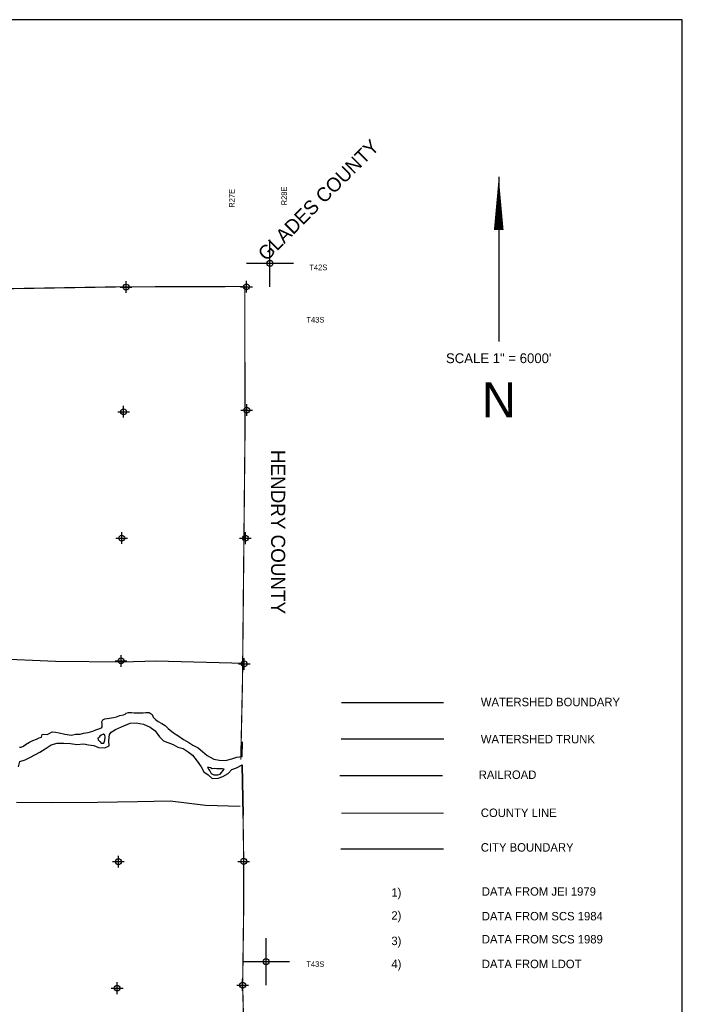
# Model space of a CAD drawing. Extents: x 237558 to 333558, y 833377 to 897207.
# Tile 4 of 4: x 305284 to 333558, y 855215 to 897207. Entities that reach past the tile are written whole.
import ezdxf
from ezdxf.enums import TextEntityAlignment as Align

# ---------------------------------------------------------------- set-up
doc = ezdxf.new("R2010")
doc.units = 0
doc.header["$LTSCALE"] = 800
doc.header["$PDMODE"] = 34
doc.header["$PDSIZE"] = 250
for name, pattern in [('DASHED', [0]), ('PHANTOM', [0]), ('STREAM', [0])]:
    doc.linetypes.add(name, pattern=pattern)
doc.layers.get('0').update_dxf_attribs({"linetype": 'CONTINUOUS'})
for name, color, linetype in [('BORDER', 1, 'CONTINUOUS'), ('CITY', 14, 'DASHED'), ('COUNTY', 15, 'PHANTOM'), ('MAJROADS', 9, 'CONTINUOUS'), ('RR', 13, 'CONTINUOUS'), ('SEC', 2, 'CONTINUOUS'), ('STRUCTTEXT', 7, 'CONTINUOUS'), ('TEXT', 7, 'CONTINUOUS'), ('TRUNKS', 5, 'STREAM'), ('WATER', 4, 'CONTINUOUS'), ('WSHEDS', 3, 'CONTINUOUS')]:
    doc.layers.add(name, color=color, linetype=linetype)

# ---------------------------------------------------------------- blocks, each defined once
blk = doc.blocks.new('TICK')
at = {"color": 0}
for points in [[(500, 0), (500, 1000)], [(0, 500), (1000, 500)]]:
    blk.add_lwpolyline(points, dxfattribs=at)
blk.add_point((500, 500), dxfattribs=at)
blk = doc.blocks.new('LEGEND')
at = {"layer": 'CITY', "color": 0}
blk.add_lwpolyline([(-5369, -6262), (-980, -6262)], dxfattribs=at)
at = {"layer": 'COUNTY', "color": 0, "const_width": 50}
blk.add_lwpolyline([(-980, -4741), (-5350, -4743)], dxfattribs=at)
at = {"layer": 'RR', "color": 0}
blk.add_lwpolyline([(-5408, -3135), (-1028, -3135)], dxfattribs=at)
at = {"layer": 'TRUNKS', "color": 0}
blk.add_lwpolyline([(-5357, -1579), (-968, -1579)], dxfattribs=at)
at = {"layer": 'WSHEDS', "color": 0, "const_width": 60}
blk.add_lwpolyline([(-5350, -34), (-980, -34)], dxfattribs=at)
at = {"layer": 'TEXT', "color": 0}
for s, p in [('WATERSHED BOUNDARY', (607, -181)), ('WATERSHED TRUNK', (607, -1765)), ('RAILROAD', (516, -3283)), ('COUNTY LINE', (606, -4906)), ('CITY BOUNDARY', (606, -6382)), ('1)', (-3211, -8303)), ('DATA FROM JEI 1979', (649, -8262)), ('2)', (-3211, -9286)), ('DATA FROM SCS 1984', (649, -9315)), ('3)', (-3211, -10369)), ('DATA FROM SCS 1989', (649, -10298)), ('4)', (-3211, -11352)), ('DATA FROM LDOT', (649, -11352))]:
    blk.add_text(s, height=360, dxfattribs=at).set_placement(p)

msp = doc.modelspace()

# ---------------------------------------------------------------- linework, layer by layer
at = {"layer": 'BORDER', "color": 0}
msp.add_lwpolyline([(237558, 834207), (333558, 834207), (333558, 897207), (237558, 897207)], close=True, dxfattribs=at)
at = {"layer": 'COUNTY', "color": 0}
msp.add_line((314814, 863285), (314781, 865425), dxfattribs=at)
at = {"layer": 'COUNTY', "color": 0, "const_width": 50}
for points in [[(309574, 885814), (304211, 885726), (298807, 885713), (293461, 885675), (288984, 885630), (288208, 885645), (282929, 885623), (278920, 885606), (277966, 885592), (277594, 885590), (272402, 885786), (266950, 885917), (261647, 885912), (256329, 886000), (251194, 886003), (245934, 886091), (240641, 886112), (240408, 886113)], [(314888, 885827), (309574, 885814)], [(314718, 865650), (314791, 868979), (314845, 874341), (314900, 879803), (314888, 885827)], [(314814, 863285), (314844, 861312), (314838, 859025), (314798, 856034), (314832, 854720), (314858, 853404), (314904, 846162)]]:
    msp.add_lwpolyline(points, dxfattribs=at)
at = {"layer": 'MAJROADS', "color": 0}
for points in [[(314876, 869748), (311098, 869852), (309673, 869804), (306808, 869842), (304161, 869954)], [(305152, 863833), (306703, 863827), (308606, 863835), (310308, 863862), (311700, 863892), (313207, 863702), (314698, 863664)]]:
    msp.add_lwpolyline(points, dxfattribs=at)
at = {"layer": 'SEC', "color": 0}
for p in [(309824, 885804), (314963, 885817), (309719, 880485), (314973, 880557), (309640, 875098), (314918, 875094), (309612, 869861), (314864, 869732), (309498, 861299), (314844, 861312), (314798, 856034), (309444, 855904)]:
    msp.add_point(p, dxfattribs=at)
at = {"layer": 'TEXT', "color": 0}
msp.add_line((325725, 890506), (325725, 883482), dxfattribs=at)
msp.add_lwpolyline([(325725, 890506, 0, 416, 0), (325725, 888231, 416, 416, 0)], format="xyseb", dxfattribs=at)
at = {"layer": 'WATER', "color": 0}
for points in [[(305283, 866178), (305350, 866178), (305443, 866228), (305535, 866302), (305703, 866393), (305846, 866468), (306006, 866525), (306115, 866575), (306216, 866608), (306241, 866725), (306317, 866733), (306459, 866723), (306568, 866773), (306669, 866839), (306812, 866821), (306970, 866787), (307205, 866735), (307497, 866700), (307665, 866740), (307866, 866739), (308009, 866780), (308210, 866804), (308403, 866861), (308529, 866919), (308697, 866976), (308772, 867009), (308798, 867043), (308807, 867168), (308791, 867269), (308833, 867352), (308917, 867394), (309110, 867418), (309286, 867450), (309420, 867474), (309563, 867532), (309714, 867564), (309790, 867589), (309832, 867631), (309932, 867663), (310050, 867654), (310175, 867645), (310368, 867644), (310552, 867643), (310661, 867659), (310803, 867658), (310937, 867581), (310986, 867464), (311078, 867363), (311186, 867270), (311353, 867185), (311486, 867100), (311619, 866974), (311853, 866788), (312036, 866678), (312270, 866509), (312503, 866374), (312678, 866263), (312904, 866153), (313087, 865993), (313287, 865832), (313562, 865663), (313796, 865620), (314064, 865618), (314333, 865691), (314551, 865749), (314777, 865789), (314791, 866403)], [(309932, 867663), (310368, 867644)], [(305230, 865349), (305290, 865575), (305525, 865640), (305752, 865748), (306147, 865963), (306366, 866104), (306626, 866278), (306878, 866352), (307171, 866351), (307448, 866332), (307716, 866289), (308026, 866320), (308227, 866277), (308444, 866251), (308645, 866174), (308913, 866147), (309098, 866238), (309090, 866448), (309117, 866724), (309185, 866824), (309370, 866940), (309630, 867048), (310000, 867205), (310251, 867220), (310561, 867159), (310853, 867032), (311070, 866871), (311253, 866619), (311419, 866450), (311603, 866374), (311837, 866289), (312038, 866187), (312255, 866119), (312480, 865983), (312655, 865840), (312863, 865587), (313029, 865343), (313145, 865133), (313320, 864998), (313504, 864846), (313747, 864853), (313948, 864927), (314175, 865060), (314336, 865226), (314537, 865301), (314781, 865425), (314814, 863285)]]:
    msp.add_lwpolyline(points, dxfattribs=at)
for points in [[(308856, 866740), (308764, 866698), (308697, 866657), (308671, 866607), (308646, 866582), (308620, 866565), (308628, 866498), (308712, 866406), (308761, 866347), (308879, 866354), (308913, 866480), (308931, 866614), (308923, 866697)], [(313294, 865327), (313344, 865243), (313402, 865167), (313451, 865058), (313568, 864999), (313744, 865006), (313836, 865030), (313895, 865105), (313963, 865189), (314014, 865239), (313938, 865256), (313821, 865257), (313695, 865257), (313603, 865275), (313503, 865259), (313428, 865301), (313361, 865318)]]:
    msp.add_lwpolyline(points, close=True, dxfattribs=at)

# ---------------------------------------------------------------- block references
at = {"color": 0, "xscale": 2, "yscale": 2, "zscale": 2}
for p in [(314963, 885817), (314798, 856034)]:
    msp.add_blockref('TICK', p, dxfattribs=at)
at = {"layer": 'STRUCTTEXT', "color": 0}
msp.add_blockref('LEGEND', (324354, 868109), dxfattribs=at)

# ---------------------------------------------------------------- texts
at = {"layer": 'TEXT', "color": 0}
for s, height, rotation, p in [('GLADES COUNTY', 600, 45, (315814, 886876)), ('R27E', 240, 90, (314456, 889189)), ('R28E', 240, 90, (316688, 889290)), ('HENDRY COUNTY', 600, 270, (316013, 878858))]:
    msp.add_text(s, height=height, rotation=rotation, dxfattribs=at).set_placement(p)
for s, p in [('T42S', (317643, 886524)), ('T43S', (317517, 884291)), ('T43S', (317515, 856809))]:
    msp.add_text(s, height=240, dxfattribs=at).set_placement(p)
for s, height, p in [('SCALE 1" = 6000\'', 419.58, (325724, 882560)), ('N', 1498, (325733, 880247))]:
    msp.add_text(s, height=height, dxfattribs=at).set_placement(p, align=Align.CENTER)

doc.saveas('drawing.dxf')
